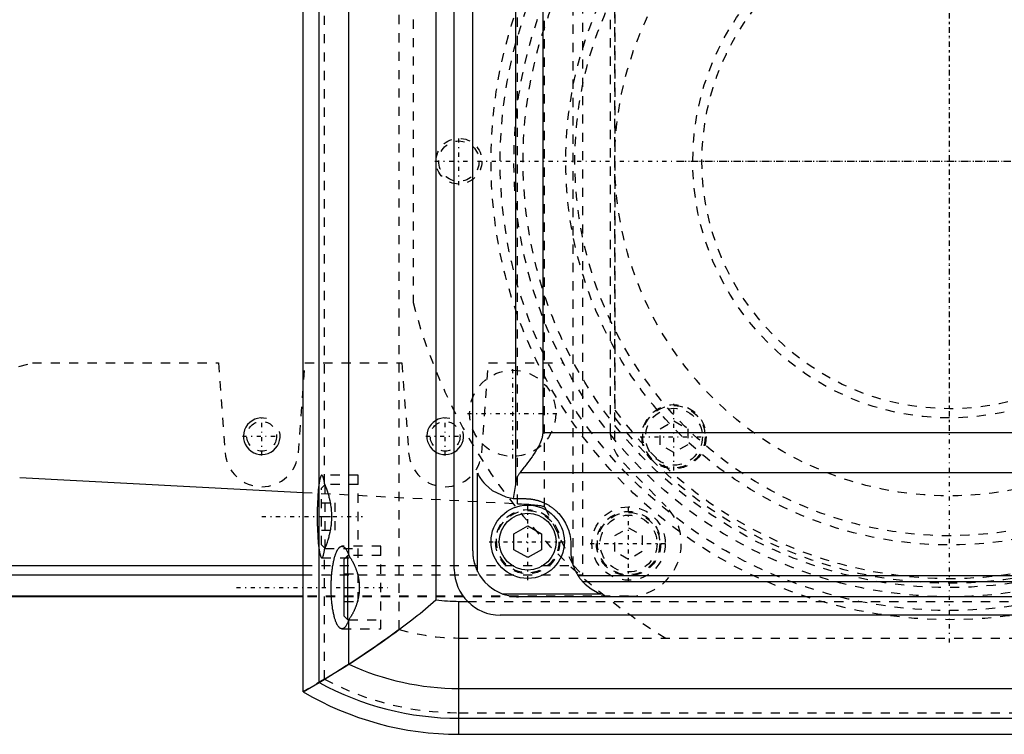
# Model space of a CAD drawing. Extents: x -400 to 147, y -88 to 88.
# Tile 2 of 7: x -276 to -169, y -63 to 15. Entities that reach past the tile are written whole.
import ezdxf

# ---------------------------------------------------------------- set-up
doc = ezdxf.new("R2010")
doc.units = 0
doc.linetypes.add('CENTER', pattern=[1.5, 0.45, -0.5, 0.05, -0.5])
doc.linetypes.add('DASHED', pattern=[2, 1, -1])
for name, color, linetype in [('AM_0', 7, 'CONTINUOUS'), ('AM_10', 7, 'CONTINUOUS'), ('AM_3', 7, 'DASHED'), ('AM_7', 7, 'CENTER')]:
    doc.layers.add(name, color=color, linetype=linetype)

msp = doc.modelspace()

# ---------------------------------------------------------------- linework, layer by layer
at = {"layer": 'AM_0', "color": 7, "linetype": 'CONTINUOUS'}
for p, q in [((-245.5, -57.87), (-245.5, 57.87)), ((-243.75, -56.85), (-243.75, 56.85)), ((-231, 47.83), (-231, -47.83)), ((-229, -44.5), (-229, 44.5)), ((-240.5, -43.02), (-240.5, 43.02)), ((-227, -42.5), (-227, 42.5)), ((-222.33, 35.25), (-222.33, -35.25)), ((-219.35, 29.6), (-219.35, -29.6)), ((-219.35, -29.6), (-73.65, -29.6)), ((-226.48, -44.73), (-226.48, -34.03)), ((-221.83, -33.95), (-71.17, -33.95)), ((-276.39, -34.5), (-245.5, -36.12)), ((-222.33, -35.25), (-222.57, -36.77)), ((-222, -36.8), (-221.3, -36.8)), ((-222.5, -40.63), (-221, -39.77)), ((-222.5, -42.37), (-222.5, -40.63)), ((-221, -39.77), (-219.5, -40.63)), ((-219.5, -40.63), (-219.5, -42.37)), ((-216.3, -41.8), (-216.3, -42.5)), ((-221, -43.23), (-222.5, -42.37)), ((-219.5, -42.37), (-221, -43.23)), ((-240.6, -43), (-241, -43.4)), ((-241, -49.6), (-241, -43.4)), ((-240.51, -43), (-240.6, -43)), ((-240.6, -50), (-240.6, -43)), ((-350, -44.1), (-245.5, -44.1)), ((-350, -45.1), (-245.5, -45.1)), ((-215.52, -45.19), (-77.48, -45.19)), ((-215.01, -45.85), (-77.99, -45.85)), ((-213, -47.2), (-223.7, -47.2)), ((-245.5, -47.5), (-330.94, -47.5)), ((-245.5, -47.45), (-330.86, -47.45)), ((-228.5, -62.5), (-228.5, -48)), ((-228.5, -48), (-227.57, -48)), ((-71, -47.5), (-222, -47.5)), ((-241, -49.6), (-240.6, -50)), ((-240.6, -50), (-240.51, -50)), ((-240.5, -54.85), (-240.5, -49.98)), ((-69, -49.5), (-224, -49.5)), ((-245.5, -57.87), (-243.75, -56.85)), ((-228.5, -57.5), (-59, -57.5)), ((-228.5, -60.75), (-59, -60.75)), ((-228.5, -62.5), (-59, -62.5))]:
    msp.add_line(p, q, dxfattribs=at)
for points in [[(-219.35, -29.6, 0), (-219.35, -29.63, 0), (-219.35, -29.68, 0), (-219.36, -29.73, 0), (-219.36, -29.75, 0), (-219.37, -29.78, 0), (-219.37, -29.83, 0), (-219.38, -29.88, 0), (-219.39, -29.93, 0), (-219.4, -29.98, 0), (-219.41, -30.03, 0), (-219.41, -30.06, 0), (-219.42, -30.08, 0), (-219.43, -30.13, 0), (-219.44, -30.18, 0), (-219.46, -30.23, 0), (-219.47, -30.28, 0), (-219.49, -30.33, 0), (-219.5, -30.35, 0), (-219.5, -30.38, 0), (-219.52, -30.43, 0), (-219.54, -30.48, 0), (-219.55, -30.5, 0), (-219.56, -30.53, 0), (-219.57, -30.57, 0), (-219.59, -30.62, 0), (-219.6, -30.65, 0), (-219.61, -30.67, 0), (-219.63, -30.72, 0), (-219.66, -30.77, 0), (-219.73, -30.93, 0), (-219.88, -31.21, 0), (-220.03, -31.48, 0), (-220.2, -31.74, 0), (-220.36, -31.99, 0), (-220.44, -32.11, 0), (-220.53, -32.23, 0), (-220.69, -32.45, 0), (-220.85, -32.67, 0), (-221.02, -32.89, 0), (-221.18, -33.11, 0), (-221.34, -33.32, 0), (-221.42, -33.42, 0), (-221.49, -33.52, 0), (-221.64, -33.7, 0), (-221.77, -33.87, 0), (-221.83, -33.95, 0)], [(-226.48, -34.03, 0), (-226.41, -34.15, 0), (-226.28, -34.39, 0), (-226.13, -34.62, 0), (-226.05, -34.74, 0), (-225.96, -34.85, 0), (-225.79, -35.06, 0), (-225.6, -35.27, 0), (-224.87, -35.9, 0), (-223.38, -36.61, 0), (-222.57, -36.77, 0)], [(-221.83, -33.95, 0), (-221.85, -33.98, 0), (-221.91, -34.05, 0), (-221.95, -34.12, 0), (-221.98, -34.15, 0), (-222, -34.19, 0), (-222.04, -34.26, 0), (-222.08, -34.33, 0), (-222.12, -34.4, 0), (-222.15, -34.47, 0), (-222.18, -34.54, 0), (-222.2, -34.58, 0), (-222.21, -34.61, 0), (-222.24, -34.69, 0), (-222.26, -34.76, 0), (-222.28, -34.83, 0), (-222.29, -34.91, 0), (-222.31, -34.98, 0), (-222.31, -35.02, 0), (-222.32, -35.05, 0), (-222.32, -35.13, 0), (-222.32, -35.2, 0), (-222.33, -35.24, 0)], [(-222.57, -36.77, 0), (-222.55, -36.77, 0), (-222.52, -36.78, 0), (-222.49, -36.78, 0), (-222.47, -36.78, 0), (-222.46, -36.78, 0), (-222.43, -36.78, 0), (-222.39, -36.79, 0), (-222.36, -36.79, 0), (-222.33, -36.79, 0), (-222.3, -36.79, 0), (-222.28, -36.79, 0), (-222.27, -36.8, 0), (-222.24, -36.8, 0), (-222.2, -36.8, 0), (-222.17, -36.8, 0), (-222.14, -36.8, 0), (-222.11, -36.8, 0), (-222.09, -36.8, 0), (-222.08, -36.8, 0), (-222.05, -36.8, 0), (-222.02, -36.8, 0), (-222, -36.8, 0)], [(-221.3, -36.8, 0), (-221.27, -36.8, 0), (-221.19, -36.8, 0), (-221.12, -36.81, 0), (-221.08, -36.81, 0), (-221.05, -36.81, 0), (-220.98, -36.81, 0), (-220.9, -36.82, 0), (-220.83, -36.82, 0), (-220.76, -36.83, 0), (-220.69, -36.84, 0), (-220.65, -36.85, 0), (-220.61, -36.85, 0), (-220.54, -36.86, 0), (-220.47, -36.87, 0), (-220.4, -36.88, 0), (-220.33, -36.9, 0), (-220.26, -36.91, 0), (-220.22, -36.92, 0), (-220.18, -36.93, 0), (-220.11, -36.95, 0), (-220.04, -36.96, 0), (-220.01, -36.97, 0), (-219.97, -36.98, 0), (-219.9, -37, 0), (-219.83, -37.02, 0), (-219.8, -37.03, 0), (-219.76, -37.04, 0), (-219.7, -37.07, 0), (-219.63, -37.09, 0), (-219.56, -37.12, 0), (-219.49, -37.14, 0), (-219.42, -37.17, 0), (-219.39, -37.18, 0), (-219.36, -37.2, 0), (-219.29, -37.23, 0), (-219.22, -37.26, 0), (-219.16, -37.29, 0), (-219.09, -37.32, 0), (-219.03, -37.35, 0), (-218.99, -37.37, 0), (-218.96, -37.38, 0), (-218.9, -37.42, 0), (-218.83, -37.45, 0), (-218.77, -37.49, 0), (-218.71, -37.53, 0), (-218.65, -37.57, 0), (-218.62, -37.59, 0), (-218.59, -37.61, 0), (-218.52, -37.65, 0), (-218.46, -37.69, 0), (-218.4, -37.73, 0), (-218.35, -37.77, 0), (-218.29, -37.81, 0), (-218.26, -37.84, 0), (-218.23, -37.86, 0), (-218.17, -37.9, 0), (-218.12, -37.95, 0), (-218.06, -38, 0), (-218.01, -38.04, 0), (-217.95, -38.09, 0), (-217.92, -38.12, 0), (-217.9, -38.14, 0), (-217.84, -38.19, 0), (-217.79, -38.24, 0), (-217.77, -38.27, 0), (-217.62, -38.42, 0), (-217.34, -38.76, 0), (-217.09, -39.12, 0), (-216.87, -39.49, 0), (-216.68, -39.89, 0), (-216.53, -40.3, 0), (-216.47, -40.51, 0), (-216.42, -40.72, 0), (-216.35, -41.15, 0), (-216.31, -41.58, 0), (-216.3, -41.8, 0)], [(-241.25, -51, 0), (-241.27, -51, 0), (-241.3, -51, 0), (-241.34, -50.99, 0), (-241.35, -50.98, 0), (-241.37, -50.98, 0), (-241.4, -50.96, 0), (-241.44, -50.94, 0), (-241.47, -50.92, 0), (-241.51, -50.89, 0), (-241.54, -50.86, 0), (-241.56, -50.85, 0), (-241.57, -50.83, 0), (-241.61, -50.79, 0), (-241.64, -50.75, 0), (-241.67, -50.71, 0), (-241.7, -50.66, 0), (-241.73, -50.61, 0), (-241.75, -50.58, 0), (-241.77, -50.55, 0), (-241.8, -50.49, 0), (-241.83, -50.43, 0), (-241.84, -50.4, 0), (-241.86, -50.36, 0), (-241.89, -50.3, 0), (-241.92, -50.22, 0), (-241.93, -50.19, 0), (-241.94, -50.15, 0), (-241.97, -50.07, 0), (-242, -49.99, 0), (-242.02, -49.9, 0), (-242.05, -49.82, 0), (-242.08, -49.73, 0), (-242.09, -49.68, 0), (-242.1, -49.64, 0), (-242.12, -49.54, 0), (-242.15, -49.44, 0), (-242.17, -49.34, 0), (-242.19, -49.24, 0), (-242.21, -49.13, 0), (-242.22, -49.08, 0), (-242.23, -49.03, 0), (-242.25, -48.92, 0), (-242.27, -48.81, 0), (-242.28, -48.69, 0), (-242.3, -48.58, 0), (-242.32, -48.46, 0), (-242.32, -48.4, 0), (-242.33, -48.34, 0), (-242.34, -48.22, 0), (-242.36, -48.1, 0), (-242.37, -47.98, 0), (-242.38, -47.85, 0), (-242.39, -47.73, 0), (-242.39, -47.66, 0), (-242.4, -47.6, 0), (-242.41, -47.47, 0), (-242.41, -47.35, 0), (-242.42, -47.22, 0), (-242.42, -47.09, 0), (-242.43, -46.96, 0), (-242.43, -46.89, 0), (-242.43, -46.83, 0), (-242.43, -46.7, 0), (-242.43, -46.57, 0), (-242.43, -46.5, 0), (-242.43, -46.43, 0), (-242.43, -46.3, 0), (-242.43, -46.17, 0), (-242.43, -46.11, 0), (-242.43, -46.04, 0), (-242.42, -45.91, 0), (-242.42, -45.78, 0), (-242.41, -45.65, 0), (-242.41, -45.53, 0), (-242.4, -45.4, 0), (-242.39, -45.34, 0), (-242.39, -45.27, 0), (-242.38, -45.15, 0), (-242.37, -45.02, 0), (-242.36, -44.9, 0), (-242.34, -44.78, 0), (-242.33, -44.66, 0), (-242.32, -44.6, 0), (-242.32, -44.54, 0), (-242.3, -44.42, 0), (-242.28, -44.31, 0), (-242.27, -44.19, 0), (-242.25, -44.08, 0), (-242.23, -43.97, 0), (-242.22, -43.92, 0), (-242.21, -43.87, 0), (-242.19, -43.76, 0), (-242.17, -43.66, 0), (-242.15, -43.56, 0), (-242.12, -43.46, 0), (-242.1, -43.36, 0), (-242.09, -43.32, 0), (-242.08, -43.27, 0), (-242.05, -43.18, 0), (-242.02, -43.1, 0), (-242, -43.01, 0), (-241.97, -42.93, 0), (-241.94, -42.85, 0), (-241.93, -42.81, 0), (-241.92, -42.78, 0), (-241.89, -42.7, 0), (-241.86, -42.64, 0), (-241.84, -42.6, 0), (-241.83, -42.57, 0), (-241.8, -42.51, 0), (-241.77, -42.45, 0), (-241.75, -42.42, 0), (-241.73, -42.39, 0), (-241.7, -42.34, 0), (-241.67, -42.29, 0), (-241.64, -42.25, 0), (-241.61, -42.21, 0), (-241.57, -42.17, 0), (-241.56, -42.15, 0), (-241.54, -42.14, 0), (-241.51, -42.11, 0), (-241.47, -42.08, 0), (-241.44, -42.06, 0), (-241.4, -42.04, 0), (-241.37, -42.02, 0), (-241.35, -42.02, 0), (-241.34, -42.01, 0), (-241.3, -42, 0), (-241.27, -42, 0), (-241.25, -42, 0)], [(-241.25, -42, 0), (-241.23, -42, 0), (-241.18, -42.01, 0), (-241.14, -42.02, 0), (-241.11, -42.03, 0), (-241.09, -42.04, 0), (-241.05, -42.07, 0), (-241, -42.1, 0), (-240.96, -42.14, 0), (-240.92, -42.18, 0), (-240.87, -42.23, 0), (-240.85, -42.26, 0), (-240.83, -42.29, 0), (-240.79, -42.36, 0), (-240.75, -42.43, 0), (-240.71, -42.5, 0), (-240.67, -42.58, 0), (-240.63, -42.67, 0), (-240.61, -42.72, 0), (-240.59, -42.76, 0), (-240.55, -42.86, 0), (-240.52, -42.96, 0), (-240.5, -43.02, 0)], [(-227, -42.5, 0), (-227, -42.51, 0), (-227, -42.53, 0), (-227, -42.55, 0), (-227, -42.56, 0), (-227, -42.57, 0), (-227, -42.6, 0), (-227, -42.62, 0), (-227, -42.64, 0), (-227, -42.66, 0), (-227, -42.68, 0), (-227, -42.69, 0), (-227, -42.7, 0), (-226.99, -42.72, 0), (-226.99, -42.75, 0), (-226.99, -42.77, 0), (-226.99, -42.79, 0), (-226.99, -42.81, 0), (-226.99, -42.82, 0), (-226.99, -42.83, 0), (-226.99, -42.85, 0), (-226.99, -42.87, 0), (-226.99, -42.88, 0), (-226.98, -42.89, 0), (-226.98, -42.92, 0), (-226.98, -42.94, 0), (-226.98, -42.95, 0), (-226.98, -42.96, 0), (-226.98, -42.98, 0), (-226.97, -43, 0), (-226.97, -43.02, 0), (-226.97, -43.04, 0), (-226.97, -43.06, 0), (-226.97, -43.08, 0), (-226.97, -43.09, 0), (-226.96, -43.11, 0), (-226.96, -43.13, 0), (-226.96, -43.15, 0), (-226.95, -43.17, 0), (-226.95, -43.19, 0), (-226.95, -43.2, 0), (-226.95, -43.21, 0), (-226.95, -43.23, 0), (-226.94, -43.26, 0), (-226.93, -43.33, 0), (-226.91, -43.46, 0), (-226.88, -43.58, 0), (-226.87, -43.64, 0), (-226.85, -43.71, 0), (-226.82, -43.83, 0), (-226.78, -43.95, 0), (-226.75, -44.08, 0), (-226.7, -44.2, 0), (-226.66, -44.32, 0), (-226.63, -44.38, 0), (-226.61, -44.44, 0), (-226.56, -44.55, 0), (-226.51, -44.67, 0), (-226.48, -44.73, 0)], [(-216.3, -42.5, 0), (-216.3, -42.58, 0), (-216.3, -42.74, 0), (-216.29, -42.89, 0), (-216.28, -42.97, 0), (-216.27, -43.05, 0), (-216.25, -43.21, 0), (-216.23, -43.36, 0), (-216.2, -43.52, 0), (-216.16, -43.67, 0), (-216.12, -43.82, 0), (-216.1, -43.9, 0), (-216.08, -43.97, 0), (-216.03, -44.12, 0), (-215.98, -44.27, 0), (-215.92, -44.42, 0), (-215.86, -44.56, 0), (-215.79, -44.7, 0), (-215.75, -44.78, 0), (-215.72, -44.85, 0), (-215.64, -44.98, 0), (-215.56, -45.12, 0), (-215.52, -45.19, 0)], [(-240.5, -43.02, 0), (-240.48, -43.04, 0), (-240.45, -43.09, 0), (-240.42, -43.13, 0), (-240.4, -43.16, 0), (-240.39, -43.18, 0), (-240.36, -43.23, 0), (-240.32, -43.28, 0), (-240.29, -43.33, 0), (-240.26, -43.38, 0), (-240.23, -43.43, 0), (-240.22, -43.45, 0), (-240.2, -43.48, 0), (-240.17, -43.53, 0), (-240.14, -43.58, 0), (-240.11, -43.64, 0), (-240.08, -43.69, 0), (-240.06, -43.75, 0), (-240.04, -43.77, 0), (-240.03, -43.8, 0), (-240, -43.86, 0), (-239.97, -43.92, 0), (-239.96, -43.95, 0), (-239.94, -43.97, 0), (-239.91, -44.03, 0), (-239.89, -44.1, 0), (-239.87, -44.13, 0), (-239.86, -44.16, 0), (-239.83, -44.22, 0), (-239.8, -44.28, 0), (-239.78, -44.35, 0), (-239.75, -44.41, 0), (-239.73, -44.48, 0), (-239.72, -44.51, 0), (-239.7, -44.55, 0), (-239.68, -44.62, 0), (-239.66, -44.69, 0), (-239.63, -44.75, 0), (-239.61, -44.83, 0), (-239.59, -44.9, 0), (-239.58, -44.93, 0), (-239.57, -44.97, 0), (-239.55, -45.04, 0), (-239.53, -45.11, 0), (-239.51, -45.19, 0), (-239.49, -45.26, 0), (-239.48, -45.33, 0), (-239.47, -45.37, 0), (-239.46, -45.41, 0), (-239.45, -45.48, 0), (-239.44, -45.56, 0), (-239.42, -45.63, 0), (-239.41, -45.71, 0), (-239.4, -45.78, 0), (-239.4, -45.82, 0), (-239.39, -45.86, 0), (-239.38, -45.93, 0), (-239.38, -46.01, 0), (-239.37, -46.09, 0), (-239.36, -46.16, 0), (-239.36, -46.24, 0), (-239.36, -46.28, 0), (-239.36, -46.31, 0), (-239.36, -46.39, 0), (-239.35, -46.46, 0), (-239.35, -46.5, 0), (-239.35, -46.54, 0), (-239.36, -46.61, 0), (-239.36, -46.69, 0), (-239.36, -46.72, 0), (-239.36, -46.76, 0), (-239.36, -46.84, 0), (-239.37, -46.91, 0), (-239.38, -46.99, 0), (-239.38, -47.07, 0), (-239.39, -47.14, 0), (-239.4, -47.18, 0), (-239.4, -47.22, 0), (-239.41, -47.29, 0), (-239.42, -47.37, 0), (-239.44, -47.44, 0), (-239.45, -47.52, 0), (-239.46, -47.59, 0), (-239.47, -47.63, 0), (-239.48, -47.67, 0), (-239.49, -47.74, 0), (-239.51, -47.81, 0), (-239.53, -47.89, 0), (-239.55, -47.96, 0), (-239.57, -48.03, 0), (-239.58, -48.07, 0), (-239.59, -48.1, 0), (-239.61, -48.17, 0), (-239.63, -48.25, 0), (-239.66, -48.31, 0), (-239.68, -48.38, 0), (-239.7, -48.45, 0), (-239.72, -48.49, 0), (-239.73, -48.52, 0), (-239.75, -48.59, 0), (-239.78, -48.65, 0), (-239.8, -48.72, 0), (-239.83, -48.78, 0), (-239.86, -48.84, 0), (-239.87, -48.87, 0), (-239.89, -48.9, 0), (-239.91, -48.97, 0), (-239.94, -49.03, 0), (-239.96, -49.05, 0), (-239.97, -49.08, 0), (-240, -49.14, 0), (-240.03, -49.2, 0), (-240.04, -49.23, 0), (-240.06, -49.25, 0), (-240.08, -49.31, 0), (-240.11, -49.36, 0), (-240.14, -49.42, 0), (-240.17, -49.47, 0), (-240.2, -49.52, 0), (-240.22, -49.55, 0), (-240.23, -49.57, 0), (-240.26, -49.62, 0), (-240.29, -49.67, 0), (-240.32, -49.72, 0), (-240.36, -49.77, 0), (-240.39, -49.82, 0), (-240.4, -49.84, 0), (-240.42, -49.87, 0), (-240.45, -49.91, 0), (-240.48, -49.96, 0), (-240.5, -49.98, 0)], [(-215.52, -45.19, 0), (-215.5, -45.22, 0), (-215.46, -45.28, 0), (-215.42, -45.34, 0), (-215.4, -45.37, 0), (-215.38, -45.4, 0), (-215.34, -45.45, 0), (-215.3, -45.5, 0), (-215.27, -45.55, 0), (-215.23, -45.59, 0), (-215.2, -45.63, 0), (-215.18, -45.65, 0), (-215.17, -45.67, 0), (-215.14, -45.7, 0), (-215.11, -45.74, 0), (-215.09, -45.76, 0), (-215.07, -45.79, 0), (-215.05, -45.81, 0), (-215.05, -45.82, 0), (-215.04, -45.82, 0), (-215.03, -45.84, 0), (-215.02, -45.85, 0), (-215.01, -45.85, 0)], [(-215.01, -45.85, 0), (-214.73, -46.14, 0), (-214.09, -46.65, 0), (-213.38, -47.05, 0), (-213, -47.2, 0)], [(-223.7, -47.2, 0), (-223.43, -47.29, 0), (-223.1, -47.38, 0), (-223.01, -47.4, 0), (-222.91, -47.42, 0), (-222.86, -47.42, 0), (-222.82, -47.43, 0), (-222.72, -47.45, 0), (-222.63, -47.46, 0), (-222.57, -47.47, 0), (-222.55, -47.47, 0), (-222.54, -47.47, 0), (-222.53, -47.47, 0), (-222.52, -47.47, 0), (-222.51, -47.47, 0), (-222.49, -47.48, 0), (-222.47, -47.48, 0), (-222.46, -47.48, 0), (-222.44, -47.48, 0), (-222.43, -47.48, 0), (-222.43, -47.48, 0), (-222.41, -47.48, 0), (-222.39, -47.48, 0), (-222.38, -47.49, 0), (-222.36, -47.49, 0), (-222.35, -47.49, 0), (-222.34, -47.49, 0), (-222.33, -47.49, 0), (-222.31, -47.49, 0), (-222.3, -47.49, 0), (-222.29, -47.49, 0), (-222.28, -47.49, 0), (-222.27, -47.49, 0), (-222.25, -47.49, 0), (-222.24, -47.49, 0), (-222.23, -47.49, 0), (-222.22, -47.5, 0), (-222.2, -47.5, 0), (-222.18, -47.5, 0), (-222.17, -47.5, 0), (-222.15, -47.5, 0), (-222.14, -47.5, 0), (-222.14, -47.5, 0), (-222.12, -47.5, 0), (-222.1, -47.5, 0), (-222.09, -47.5, 0), (-222.07, -47.5, 0), (-222.06, -47.5, 0), (-222.05, -47.5, 0), (-222.04, -47.5, 0), (-222.02, -47.5, 0), (-222.01, -47.5, 0), (-222, -47.5, 0)], [(-240.5, -54.85, 0), (-240.31, -54.73, 0), (-239.92, -54.48, 0), (-239.49, -54.2, 0), (-239.27, -54.05, 0), (-239.04, -53.9, 0), (-238.57, -53.59, 0), (-238.07, -53.25, 0), (-237.56, -52.9, 0), (-237.02, -52.53, 0), (-236.48, -52.14, 0), (-236.2, -51.94, 0), (-235.92, -51.74, 0), (-235.36, -51.33, 0), (-234.78, -50.9, 0), (-234.2, -50.46, 0), (-233.62, -50.01, 0), (-233.04, -49.54, 0), (-232.74, -49.31, 0), (-232.45, -49.07, 0), (-231.87, -48.58, 0), (-231.29, -48.09, 0), (-231, -47.83, 0)], [(-240.5, -49.98, 0), (-240.52, -50.04, 0), (-240.55, -50.14, 0), (-240.59, -50.24, 0), (-240.61, -50.28, 0), (-240.63, -50.33, 0), (-240.67, -50.42, 0), (-240.71, -50.5, 0), (-240.75, -50.57, 0), (-240.79, -50.64, 0), (-240.83, -50.71, 0), (-240.85, -50.74, 0), (-240.87, -50.77, 0), (-240.92, -50.82, 0), (-240.96, -50.86, 0), (-241, -50.9, 0), (-241.05, -50.93, 0), (-241.09, -50.96, 0), (-241.11, -50.97, 0), (-241.14, -50.98, 0), (-241.18, -50.99, 0), (-241.23, -51, 0), (-241.25, -51, 0)], [(-243.75, -56.85, 0), (-243.19, -56.51, 0), (-242.09, -55.85, 0), (-241.02, -55.18, 0), (-240.5, -54.85, 0)]]:
    msp.add_polyline3d(points, dxfattribs=at)
for radius in [4, 3.1]:
    msp.add_circle((-221, -41.5), radius, dxfattribs=at)
for centre, radius, start, end in [((-224, -44.5), 5, 180, 270), ((-222, -42.5), 5, 206.4405, 250.0956), ((-228.5, -29), 19, 262.4392, 270), ((-228.5, -29), 28.5, 245.0989, 270), ((-228.5, -29), 31.75, 241.294, 270), ((-228.5, -29), 33.5, 239.505, 270)]:
    msp.add_arc(centre, radius, start, end, dxfattribs=at)
at = {"layer": 'AM_10', "color": 7, "linetype": 'CONTINUOUS'}
for centre in [(-250, -30), (-230, -30)]:
    msp.add_arc(centre, 2, 75, 15, dxfattribs=at)
at = {"layer": 'AM_3', "color": 6, "linetype": 'DASHED'}
for p, q in [((-235, -51.06), (-235, 51.06)), ((-215.03, 45.1), (-215.03, -45.1)), ((-216.03, -44.1), (-216.03, 44.1)), ((-219.15, -37.7), (-219.15, 37.7)), ((-222.1, -37.35), (-222.1, 37.35)), ((-243.15, -35.15), (-243.15, 35.15)), ((-211.5, -30.4), (-211.5, 30.4)), ((-212, 29.41), (-212, -29.41)), ((-211.5, 28), (-211.5, -28)), ((-233.5, 15.43), (-233.5, -15.43)), ((-290, -26.02), (-275, -22)), ((-275, -22), (-254.71, -22)), ((-254.71, -22), (-253.99, -31.79)), ((-246.01, -31.79), (-245.29, -22)), ((-245.29, -22), (-234.71, -22)), ((-234.71, -22), (-233.99, -31.79)), ((-226.01, -31.79), (-225.29, -22)), ((-225.29, -22), (-217.1, -22)), ((-206.55, -29.19), (-205.05, -28.32)), ((-205.05, -28.32), (-203.55, -29.19)), ((-206.55, -30.92), (-206.55, -29.19)), ((-203.55, -29.19), (-203.55, -30.92)), ((-205.05, -31.78), (-206.55, -30.92)), ((-203.55, -30.92), (-205.05, -31.78)), ((-210.57, -32.91), (-205.9, -37.67)), ((-239.5, -34.25), (-243.45, -34.25)), ((-239.5, -43.25), (-239.5, -34.25)), ((-243.1, -35.25), (-243.5, -35.65)), ((-243.11, -35.25), (-243.15, -35.15)), ((-239.5, -35.25), (-243.1, -35.25)), ((-243.1, -42.25), (-243.1, -35.25)), ((-245.5, -36.12), (-222.1, -37.35)), ((-243.5, -41.85), (-243.5, -35.65)), ((-243.5, -37.25), (-242, -37.25)), ((-242, -40.25), (-242, -37.25)), ((-219.15, -37.7), (-216.03, -44.1)), ((-243.5, -38.75), (-242, -38.75)), ((-243.5, -40.25), (-242, -40.25)), ((-211.5, -40.83), (-210, -39.97)), ((-210, -39.97), (-208.5, -40.83)), ((-243.5, -41.85), (-243.1, -42.25)), ((-211.5, -42.57), (-211.5, -40.83)), ((-208.5, -40.83), (-208.5, -42.57)), ((-243.15, -42.35), (-243.11, -42.25)), ((-243.15, -56.49), (-243.15, -42.35)), ((-243.1, -42.25), (-239.5, -42.25)), ((-237, -42), (-241.25, -42)), ((-237, -51), (-237, -42)), ((-210, -43.43), (-211.5, -42.57)), ((-208.5, -42.57), (-210, -43.43)), ((-243.45, -43.25), (-239.5, -43.25)), ((-237, -43), (-240.51, -43)), ((-245.5, -44.1), (-216.02, -44.1)), ((-241, -45), (-239.5, -45)), ((-239.5, -48), (-239.5, -45)), ((-216.02, -44.1), (-215.03, -45.1)), ((-245.5, -45.1), (-215.03, -45.1)), ((-241, -46.5), (-239.5, -46.5)), ((-210, -47.45), (-245.5, -47.45)), ((-222, -47.5), (-245.5, -47.5)), ((-241, -48), (-239.5, -48)), ((-227.57, -48), (-65.43, -48)), ((-240.51, -50), (-237, -50)), ((-241.25, -51), (-237, -51)), ((-228.5, -52), (60, -52)), ((-243.15, -56.49), (-245.5, -57.87)), ((-228.5, -60.15), (60, -60.15))]:
    msp.add_line(p, q, dxfattribs=at)
for points in [[(-243.45, -34.25, 0), (-243.46, -34.25, 0), (-243.47, -34.25, 0), (-243.49, -34.26, 0), (-243.49, -34.27, 0), (-243.5, -34.27, 0), (-243.51, -34.29, 0), (-243.53, -34.31, 0), (-243.54, -34.33, 0), (-243.56, -34.36, 0), (-243.57, -34.39, 0), (-243.58, -34.4, 0), (-243.59, -34.42, 0), (-243.6, -34.46, 0), (-243.61, -34.5, 0), (-243.63, -34.54, 0), (-243.64, -34.59, 0), (-243.65, -34.64, 0), (-243.66, -34.67, 0), (-243.67, -34.7, 0), (-243.68, -34.76, 0), (-243.69, -34.82, 0), (-243.7, -34.85, 0), (-243.7, -34.89, 0), (-243.72, -34.95, 0), (-243.73, -35.03, 0), (-243.74, -35.06, 0), (-243.74, -35.1, 0), (-243.75, -35.18, 0), (-243.76, -35.26, 0), (-243.78, -35.35, 0), (-243.79, -35.43, 0), (-243.8, -35.52, 0), (-243.8, -35.57, 0), (-243.81, -35.61, 0), (-243.82, -35.71, 0), (-243.83, -35.81, 0), (-243.84, -35.91, 0), (-243.85, -36.01, 0), (-243.85, -36.12, 0), (-243.86, -36.17, 0), (-243.86, -36.22, 0), (-243.87, -36.33, 0), (-243.88, -36.44, 0), (-243.88, -36.56, 0), (-243.89, -36.67, 0), (-243.9, -36.79, 0), (-243.9, -36.85, 0), (-243.9, -36.91, 0), (-243.91, -37.03, 0), (-243.92, -37.15, 0), (-243.92, -37.27, 0), (-243.93, -37.4, 0), (-243.93, -37.52, 0), (-243.93, -37.59, 0), (-243.93, -37.65, 0), (-243.94, -37.78, 0), (-243.94, -37.9, 0), (-243.94, -38.03, 0), (-243.94, -38.16, 0), (-243.95, -38.29, 0), (-243.95, -38.36, 0), (-243.95, -38.42, 0), (-243.95, -38.55, 0), (-243.95, -38.68, 0), (-243.95, -38.75, 0), (-243.95, -38.82, 0), (-243.95, -38.95, 0), (-243.95, -39.08, 0), (-243.95, -39.14, 0), (-243.95, -39.21, 0), (-243.94, -39.34, 0), (-243.94, -39.47, 0), (-243.94, -39.6, 0), (-243.94, -39.72, 0), (-243.93, -39.85, 0), (-243.93, -39.91, 0), (-243.93, -39.98, 0), (-243.93, -40.1, 0), (-243.92, -40.23, 0), (-243.92, -40.35, 0), (-243.91, -40.47, 0), (-243.9, -40.59, 0), (-243.9, -40.65, 0), (-243.9, -40.71, 0), (-243.89, -40.83, 0), (-243.88, -40.94, 0), (-243.88, -41.06, 0), (-243.87, -41.17, 0), (-243.86, -41.28, 0), (-243.86, -41.33, 0), (-243.85, -41.38, 0), (-243.85, -41.49, 0), (-243.84, -41.59, 0), (-243.83, -41.69, 0), (-243.82, -41.79, 0), (-243.81, -41.89, 0), (-243.8, -41.93, 0), (-243.8, -41.98, 0), (-243.79, -42.07, 0), (-243.78, -42.15, 0), (-243.76, -42.24, 0), (-243.75, -42.32, 0), (-243.74, -42.4, 0), (-243.74, -42.44, 0), (-243.73, -42.47, 0), (-243.72, -42.55, 0), (-243.7, -42.61, 0), (-243.7, -42.65, 0), (-243.69, -42.68, 0), (-243.68, -42.74, 0), (-243.67, -42.8, 0), (-243.66, -42.83, 0), (-243.65, -42.86, 0), (-243.64, -42.91, 0), (-243.63, -42.96, 0), (-243.61, -43, 0), (-243.6, -43.04, 0), (-243.59, -43.08, 0), (-243.58, -43.1, 0), (-243.57, -43.11, 0), (-243.56, -43.14, 0), (-243.54, -43.17, 0), (-243.53, -43.19, 0), (-243.51, -43.21, 0), (-243.5, -43.23, 0), (-243.49, -43.23, 0), (-243.49, -43.24, 0), (-243.47, -43.25, 0), (-243.46, -43.25, 0), (-243.45, -43.25, 0)], [(-243.15, -35.15, 0), (-243.16, -35.1, 0), (-243.17, -35.01, 0), (-243.19, -34.92, 0), (-243.19, -34.88, 0), (-243.2, -34.84, 0), (-243.22, -34.76, 0), (-243.23, -34.69, 0), (-243.25, -34.62, 0), (-243.27, -34.56, 0), (-243.28, -34.51, 0), (-243.29, -34.48, 0), (-243.3, -34.46, 0), (-243.32, -34.41, 0), (-243.33, -34.37, 0), (-243.35, -34.34, 0), (-243.37, -34.31, 0), (-243.39, -34.29, 0), (-243.4, -34.28, 0), (-243.4, -34.27, 0), (-243.42, -34.26, 0), (-243.44, -34.25, 0), (-243.45, -34.25, 0)], [(-242.5, -37.25, 0), (-242.51, -37.18, 0), (-242.54, -37.05, 0), (-242.57, -36.92, 0), (-242.58, -36.86, 0), (-242.6, -36.79, 0), (-242.63, -36.67, 0), (-242.66, -36.54, 0), (-242.69, -36.42, 0), (-242.73, -36.3, 0), (-242.76, -36.19, 0), (-242.78, -36.13, 0), (-242.8, -36.08, 0), (-242.83, -35.97, 0), (-242.87, -35.86, 0), (-242.91, -35.76, 0), (-242.94, -35.66, 0), (-242.98, -35.57, 0), (-243, -35.52, 0), (-243.01, -35.48, 0), (-243.05, -35.39, 0), (-243.09, -35.3, 0), (-243.11, -35.25, 0)], [(-242.5, -40.25, 0), (-242.48, -40.17, 0), (-242.46, -40, 0), (-242.43, -39.84, 0), (-242.42, -39.76, 0), (-242.41, -39.67, 0), (-242.39, -39.5, 0), (-242.38, -39.34, 0), (-242.37, -39.17, 0), (-242.36, -39, 0), (-242.36, -38.83, 0), (-242.36, -38.75, 0), (-242.36, -38.67, 0), (-242.36, -38.5, 0), (-242.37, -38.33, 0), (-242.38, -38.16, 0), (-242.39, -38, 0), (-242.41, -37.83, 0), (-242.42, -37.74, 0), (-242.43, -37.66, 0), (-242.46, -37.5, 0), (-242.48, -37.33, 0), (-242.5, -37.25, 0)], [(-222.1, -37.35, 0), (-221.95, -37.35, 0), (-221.67, -37.37, 0), (-221.39, -37.39, 0), (-221.26, -37.4, 0), (-221.13, -37.41, 0), (-220.89, -37.42, 0), (-220.66, -37.44, 0), (-220.44, -37.46, 0), (-220.24, -37.48, 0), (-220.06, -37.5, 0), (-219.97, -37.51, 0), (-219.89, -37.52, 0), (-219.74, -37.54, 0), (-219.6, -37.56, 0), (-219.49, -37.58, 0), (-219.39, -37.61, 0), (-219.3, -37.63, 0), (-219.27, -37.64, 0), (-219.24, -37.65, 0), (-219.19, -37.67, 0), (-219.16, -37.69, 0), (-219.15, -37.7, 0)], [(-243.11, -42.25, 0), (-243.09, -42.2, 0), (-243.05, -42.11, 0), (-243.01, -42.02, 0), (-243, -41.98, 0), (-242.98, -41.93, 0), (-242.94, -41.84, 0), (-242.91, -41.74, 0), (-242.87, -41.64, 0), (-242.83, -41.53, 0), (-242.8, -41.42, 0), (-242.78, -41.37, 0), (-242.76, -41.31, 0), (-242.73, -41.2, 0), (-242.69, -41.08, 0), (-242.66, -40.96, 0), (-242.63, -40.83, 0), (-242.6, -40.71, 0), (-242.58, -40.64, 0), (-242.57, -40.58, 0), (-242.54, -40.45, 0), (-242.51, -40.32, 0), (-242.5, -40.25, 0)], [(-243.45, -43.25, 0), (-243.44, -43.25, 0), (-243.42, -43.24, 0), (-243.4, -43.23, 0), (-243.4, -43.22, 0), (-243.39, -43.21, 0), (-243.37, -43.19, 0), (-243.35, -43.16, 0), (-243.33, -43.13, 0), (-243.32, -43.09, 0), (-243.3, -43.04, 0), (-243.29, -43.02, 0), (-243.28, -42.99, 0), (-243.27, -42.94, 0), (-243.25, -42.88, 0), (-243.23, -42.81, 0), (-243.22, -42.74, 0), (-243.2, -42.66, 0), (-243.19, -42.62, 0), (-243.19, -42.58, 0), (-243.17, -42.49, 0), (-243.16, -42.4, 0), (-243.15, -42.35, 0)], [(-216.03, -44.1, 0), (-216.02, -44.1, 0), (-216.02, -44.1, 0), (-216.02, -44.1, 0), (-216.02, -44.1, 0)], [(-235, -51.06, 0), (-235.28, -51.27, 0), (-235.84, -51.68, 0), (-236.39, -52.08, 0), (-236.67, -52.28, 0), (-236.95, -52.47, 0), (-237.49, -52.85, 0), (-238.03, -53.22, 0), (-238.56, -53.58, 0), (-239.08, -53.93, 0), (-239.58, -54.26, 0), (-239.83, -54.42, 0), (-240.07, -54.58, 0), (-240.54, -54.88, 0), (-240.99, -55.16, 0), (-241.41, -55.42, 0), (-241.8, -55.67, 0), (-242.02, -55.8, 0), (-242.08, -55.84, 0), (-242.14, -55.87, 0), (-242.16, -55.89, 0), (-242.19, -55.91, 0), (-242.25, -55.94, 0), (-242.31, -55.98, 0), (-242.33, -56, 0), (-242.36, -56.01, 0), (-242.41, -56.04, 0), (-242.47, -56.08, 0), (-242.49, -56.09, 0), (-242.52, -56.11, 0), (-242.57, -56.14, 0), (-242.62, -56.17, 0), (-242.67, -56.2, 0), (-242.72, -56.23, 0), (-242.76, -56.26, 0), (-242.79, -56.27, 0), (-242.81, -56.28, 0), (-242.85, -56.31, 0), (-242.9, -56.34, 0), (-242.94, -56.36, 0), (-242.98, -56.39, 0), (-243.02, -56.41, 0), (-243.04, -56.42, 0), (-243.06, -56.43, 0), (-243.1, -56.46, 0), (-243.13, -56.48, 0), (-243.15, -56.49, 0)]]:
    msp.add_polyline3d(points, dxfattribs=at)
for centre, radius in [((-175, 0), 50), ((-175, 0), 49), ((-175, 0), 47.5), ((-175, 0), 46.5), ((-175, 0), 41.85), ((-175, 0), 40.85), ((-175, 0), 36.5), ((-175, 0), 28), ((-175, 0), 27), ((-228.5, 0), 2.5), ((-228.5, 0), 2.2), ((-222.63, -27.5), 4.7), ((-205.05, -30.05), 3.5), ((-205.05, -30.05), 3.4), ((-205.05, -30.05), 3.1), ((-250, -30), 1.62), ((-230, -30), 1.62), ((-221, -41.5), 3.5), ((-221, -41.5), 3.4), ((-210, -41.7), 4), ((-210, -41.7), 3.5), ((-210, -41.7), 3.4), ((-210, -41.7), 3.1)]:
    msp.add_circle(centre, radius, dxfattribs=at)
for centre, radius, start, end in [((-175, 0), 46, 217.4882, 142.5118), ((-175, 0), 45.5, 216.6595, 143.3405), ((-175, 0), 60.5, 194.7733, 239.261), ((-207, -29.41), 5, 180, 224.4486), ((-250, -31.5), 4, 184.1947, 355.8053), ((-230, -31.5), 4, 184.1947, 355.8053), ((-210, -41.7), 5.75, 270, 44.4486), ((-228.5, -29), 23, 253.584, 270), ((-228.5, -29), 31.15, 241.9459, 270)]:
    msp.add_arc(centre, radius, start, end, dxfattribs=at)
at = {"layer": 'AM_7', "color": 4, "linetype": 'CENTER'}
for p, q in [((-175, -52.5), (-175, 52.5)), ((-175, -29.4), (-175, 29.4)), ((-228.5, -2.62), (-228.5, 2.62)), ((-231.12, 0), (-122.5, 0)), ((-204.4, 0), (-145.6, 0)), ((-222.63, -32.43), (-222.63, -22.57)), ((-205.05, -33.73), (-205.05, -26.38)), ((-250, -32.1), (-250, -27.9)), ((-230, -32.1), (-230, -27.9)), ((-227.57, -27.5), (-217.7, -27.5)), ((-252.1, -30), (-247.9, -30)), ((-232.1, -30), (-227.9, -30)), ((-208.73, -30.05), (-201.38, -30.05)), ((-221, -45.7), (-221, -37.3)), ((-210, -45.9), (-210, -37.5)), ((-250, -38.75), (-239, -38.75)), ((-225.2, -41.5), (-216.8, -41.5)), ((-214.2, -41.7), (-205.8, -41.7)), ((-252.75, -46.5), (-236.25, -46.5))]:
    msp.add_line(p, q, dxfattribs=at)

doc.saveas('drawing.dxf')
